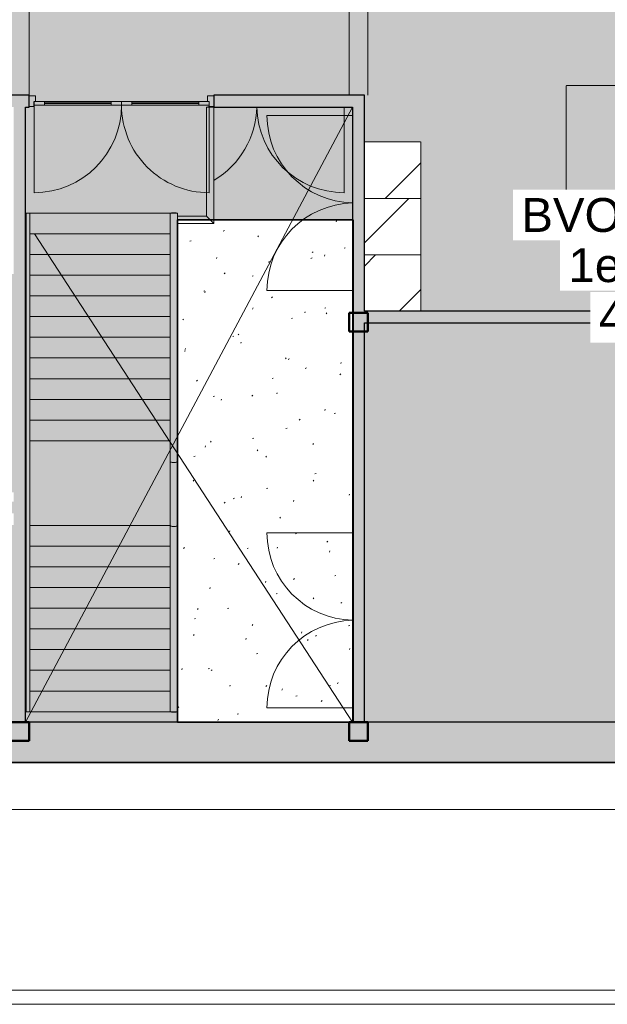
# Model space of a CAD drawing. Header units: millimetres. Extents: x 1000 to 192722, y -9201 to 41503.
# Tile 74 of 93: x 145622 to 151866, y 8500 to 18966. Entities that reach past the tile are written whole.
import ezdxf

# ---------------------------------------------------------------- set-up
doc = ezdxf.new("R2010")
doc.units = ezdxf.units.MM
doc.linetypes.add('THO_hhidden', pattern=[2.5, 1.5, -1])
for name, color, linetype, lineweight, true_color in [('A-AREA-BNDY', 1, 'Continuous', 50, 0xff0000), ('A-DETL', 7, 'Continuous', 13, 0x00a600), ('A-DETL-MBND', 9, 'Continuous', 13, 0x808080)]:
    doc.layers.add(name, color=color, linetype=linetype, lineweight=lineweight, true_color=true_color)
for name, color, linetype, lineweight in [('A-AREA-IDEN', 7, 'Continuous', 13), ('A-AREA-PATT', 7, 'Continuous', 13), ('A-DETL-GENF', 7, 'Continuous', 13), ('A-DOOR', 7, 'Continuous', 13), ('A-FLOR-HRAL', 7, 'Continuous', 13), ('A-GENM', 7, 'Continuous', 13), ('A-WALL-PATT', 7, 'Continuous', 18), ('I-WALL', 7, 'Continuous', 18), ('S-COLS-SYMB', 7, 'Continuous', 50), ('S-STRS', 7, 'Continuous', 13)]:
    doc.layers.add(name, color=color, linetype=linetype, lineweight=lineweight)
doc.styles.add('Arial', font='arial.ttf', dxfattribs={"height": 360})

# ---------------------------------------------------------------- blocks, each defined once
blk = doc.blocks.new('NLRS_33_GM_WPB_vloeropening schacht rechthoek met hap_gen_tho - 3475x6537_5-2434468-01 1e verdieping BVO')
at = {"layer": 'A-DETL-MBND'}
for p, q in [((0, 0), (3475, 6537)), ((0, 0), (3475, 6537)), ((3475, 0), (96, 5190)), ((96, 5190), (3475, 0))]:
    blk.add_line(p, q, dxfattribs=at)
blk = doc.blocks.new('NLRS_32_DO_UN_deur_gen_tho - deur met glasvlak_ linksdraaiend-1905430-01 1e verdieping BVO')
at = {"layer": 'A-DETL-MBND'}
blk.add_arc((465, 0), 930, 120.931, 178.7909, dxfattribs=at)
blk = doc.blocks.new('NLRS_32_DO_UN_deur_gen_tho - deur met glasvlak_ rechtsdraaiend-1905435-01 1e verdieping BVO')
at = {"layer": 'A-DETL-MBND'}
blk.add_line((-465, 20), (-465, 930), dxfattribs=at)
blk.add_arc((-465, 0), 930, 1.2091, 90, dxfattribs=at)
blk = doc.blocks.new('NLRS_32_DO_UN_deur_gen_tho - dichte deur_ linksdraaiend-1904965-01 1e verdieping BVO')
at = {"layer": 'A-DETL-MBND'}
blk.add_line((465, 19.5), (465, 930), dxfattribs=at)
blk.add_arc((465, 0), 930, 90, 178.79088, dxfattribs=at)
blk = doc.blocks.new('NLRS_32_DO_UN_deur_gen_tho - dichte deur_ rechtsdraaiend-1905095-01 1e verdieping BVO')
at = {"layer": 'A-DETL-MBND'}
blk.add_line((-465, 19.5), (-465, 930), dxfattribs=at)
blk.add_arc((-465, 0), 930, 1.20912, 90, dxfattribs=at)
blk = doc.blocks.new('NLRS_32_DO_WPB_binnen deurkozijn hout_gen_tho - dubbele deur met glas-1905428-01 1e verdieping BVO')
at = {"layer": 'A-DOOR'}
for p, q in [((-932, 0), (-982, 0)), ((-932, -54), (-932, 0)), ((932, -54), (932, 0)), ((932, 0), (982, 0)), ((-915, -114), (-915, -54)), ((915, -114), (915, -54)), ((-982, -114), (-915, -114)), ((982, -114), (915, -114))]:
    blk.add_line(p, q, dxfattribs=at)
blk = doc.blocks.new('NLRS_32_DO_UN_deur_gen_tho - deur met glasvlak_ linksdraaiend-V201-01 1e verdieping BVO')
at = {"layer": 'A-DETL-GENF'}
for p, q in [((465, 0), (465, 930)), ((-465, 0), (465, 0)), ((-465, -40), (-465, 0)), ((-465, -40), (465, -40)), ((465, -40), (465, 0))]:
    blk.add_line(p, q, dxfattribs=at)
blk.add_arc((465, 0), 930, 90, 180, dxfattribs=at)
at = {"layer": 'A-GENM', "lineweight": 18}
for p, q in [((-355, 0), (-465, 0)), ((-465, 0), (-465, -40)), ((-355, -40), (-355, 0)), ((465, 0), (355, 0)), ((355, 0), (355, -40)), ((465, -40), (465, 0)), ((-465, -40), (-355, -40)), ((355, -40), (465, -40))]:
    blk.add_line(p, q, dxfattribs=at)
at = {"layer": 'A-GENM'}
for p, q in [((355, 0), (-355, 0)), ((-198, 0), (-355, 0)), ((-355, 0), (224, 0)), ((355, -40), (-355, -40)), ((-198, -40), (-355, -40)), ((-355, -40), (224, -40))]:
    blk.add_line(p, q, dxfattribs=at)
blk = doc.blocks.new('NLRS_32_DO_UN_deur_gen_tho - deur met glasvlak_ rechtsdraaiend-V202-01 1e verdieping BVO')
at = {"layer": 'A-DETL-GENF'}
for p, q in [((-465, 0), (-465, 930)), ((-465, 0), (465, 0)), ((-465, -40), (-465, 0)), ((-465, -40), (465, -40)), ((465, -40), (465, 0))]:
    blk.add_line(p, q, dxfattribs=at)
blk.add_arc((-465, 0), 930, 360, 90, dxfattribs=at)
at = {"layer": 'A-GENM', "lineweight": 18}
for p, q in [((-355, 0), (-465, 0)), ((-465, 0), (-465, -40)), ((-355, -40), (-355, 0)), ((465, 0), (355, 0)), ((355, 0), (355, -40)), ((465, -40), (465, 0)), ((-465, -40), (-355, -40)), ((355, -40), (465, -40))]:
    blk.add_line(p, q, dxfattribs=at)
at = {"layer": 'A-GENM'}
for p, q in [((-355, 0), (355, 0)), ((355, 0), (-224, 0)), ((198, 0), (355, 0)), ((355, -40), (-355, -40)), ((355, -40), (-224, -40)), ((355, -40), (-224, -40)), ((198, -40), (355, -40)), ((198, -40), (355, -40))]:
    blk.add_line(p, q, dxfattribs=at)
blk = doc.blocks.new('NLRS_32_DO_UN_glasvlakvulling_gen_tho - enkelglas-1905434-01 1e verdieping BVO')
at = {"layer": 'A-GENM', "true_color": 0xd7e6e6}
blk.add_hatch(color=254, dxfattribs=at).paths.add_polyline_path([(-16, -31), (-355, -31), (-355, -41), (355, -41), (355, -31), (67, -31)])
at = {"layer": 'A-GENM', "lineweight": 18}
for p, q in [((355, -31), (-355, -31)), ((-355, -31), (-355, -41)), ((-355, -41), (355, -41)), ((355, -41), (355, -31))]:
    blk.add_line(p, q, dxfattribs=at)
blk = doc.blocks.new('NLRS_28_SCO_UN_koker_gen_bcb - K200_200_12_5-2311149-01 1e verdieping BVO')
at = {"layer": 'S-COLS-SYMB'}
for p, q in [((-100, 100), (100, 100)), ((-100, -100), (-100, 100)), ((100, -100), (100, 100)), ((-100, -100), (100, -100))]:
    blk.add_line(p, q, dxfattribs=at)
blk = doc.blocks.new('Railing - 50x12mm-2379751-01 1e verdieping BVO')
at = {"layer": 'A-FLOR-HRAL'}
for p, q in [((-25, 2), (-25, 6)), ((-25, 6), (25, 6)), ((25, 6), (25, 2))]:
    blk.add_line(p, q, dxfattribs=at)
blk = doc.blocks.new('Railing - 50x12mm-2430714-01 1e verdieping BVO')
at = {"layer": 'A-FLOR-HRAL'}
for p, q in [((-25, -6), (-25, -2)), ((-25, -6), (25, -6)), ((25, -2), (25, -6))]:
    blk.add_line(p, q, dxfattribs=at)
blk = doc.blocks.new('Railing - Railing-2349052-01 1e verdieping BVO')
at = {"rotation": 180}
for name, p in [('Railing - 50x12mm-2430714-01 1e verdieping BVO', (35337, 16908)), ('Railing - 50x12mm-2379751-01 1e verdieping BVO', (35337, 11612))]:
    blk.add_blockref(name, p, dxfattribs=at)
blk = doc.blocks.new('Top Rail Type - Top Rail_Internal_-2349066-01 1e verdieping BVO')
at = {"layer": 'A-FLOR-HRAL'}
for p, q in [((35297, 16910), (35297, 14490)), ((35377, 14490), (35377, 16910)), ((35297, 14490), (35297, 14270)), ((35377, 14270), (35377, 14490)), ((35297, 14270), (35297, 13810)), ((35377, 13810), (35377, 14270)), ((35297, 13810), (35297, 13590)), ((35377, 13590), (35377, 13810)), ((35297, 13590), (35297, 11610)), ((35377, 11610), (35377, 13590))]:
    blk.add_line(p, q, dxfattribs=at)
for points, knots in [([(35297, 16910), (35297, 16910), (35298, 16910), (35301, 16910), (35306, 16910), (35313, 16910), (35322, 16910), (35331, 16910), (35335, 16910), (35337, 16910)], [0, 0, 0, 0, 0.142857, 0.285714, 0.428571, 0.571429, 0.785714, 0.892857, 1, 1, 1, 1]), ([(35337, 16910), (35340, 16910), (35346, 16910), (35355, 16910), (35362, 16910), (35370, 16910), (35375, 16910), (35377, 16910), (35377, 16910), (35377, 16910)], [0, 0, 0, 0, 0.142857, 0.285714, 0.428571, 0.571429, 0.785714, 0.892857, 1, 1, 1, 1]), ([(35337, 14259), (35331, 14259), (35319, 14260), (35308, 14262), (35303, 14264), (35301, 14265), (35298, 14267), (35297, 14269), (35297, 14270)], [0, 0, 0, 0, 0.285714, 0.571429, 0.678571, 0.732143, 0.785714, 1, 1, 1, 1]), ([(35377, 14270), (35377, 14269), (35377, 14267), (35374, 14265), (35369, 14263), (35361, 14261), (35351, 14259), (35342, 14259), (35337, 14259)], [0, 0, 0, 0, 0.142857, 0.285714, 0.428571, 0.571429, 0.785714, 1, 1, 1, 1]), ([(35337, 13579), (35331, 13579), (35319, 13580), (35308, 13582), (35303, 13584), (35301, 13585), (35298, 13587), (35297, 13589), (35297, 13590)], [0, 0, 0, 0, 0.285714, 0.571429, 0.678571, 0.732143, 0.785714, 1, 1, 1, 1]), ([(35377, 13590), (35377, 13589), (35377, 13587), (35374, 13585), (35369, 13583), (35361, 13581), (35351, 13579), (35342, 13579), (35337, 13579)], [0, 0, 0, 0, 0.142857, 0.285714, 0.428571, 0.571429, 0.785714, 1, 1, 1, 1]), ([(35337, 11610), (35334, 11610), (35328, 11610), (35320, 11610), (35312, 11610), (35305, 11610), (35300, 11610), (35298, 11610), (35297, 11610), (35297, 11610)], [0, 0, 0, 0, 0.142857, 0.285714, 0.428571, 0.571429, 0.785714, 0.892857, 1, 1, 1, 1]), ([(35377, 11610), (35377, 11610), (35377, 11610), (35374, 11610), (35369, 11610), (35361, 11610), (35353, 11610), (35344, 11610), (35340, 11610), (35337, 11610)], [0, 0, 0, 0, 0.142857, 0.285714, 0.428571, 0.571429, 0.785714, 0.892857, 1, 1, 1, 1])]:
    blk.add_open_spline(points, degree=3, knots=knots, dxfattribs=at)
blk = doc.blocks.new('Top Rail Type - Top Rail_Internal_-V226-01 1e verdieping BVO')
at = {"layer": 'A-FLOR-HRAL'}
for p, q in [((35297, 14270), (35297, 16910)), ((35377, 14270), (35377, 16910)), ((35297, 13590), (35297, 14270)), ((35377, 13590), (35377, 14270)), ((35297, 11610), (35297, 13590)), ((35377, 11610), (35377, 13590))]:
    blk.add_line(p, q, dxfattribs=at)
blk = doc.blocks.new('Top Rail Type - Top Rail_Internal_-2349082-01 1e verdieping BVO')
at = {"layer": 'A-FLOR-HRAL'}
for p, q in [((33768, 16910), (33768, 14510)), ((33808, 14510), (33808, 16910)), ((33768, 14490), (33768, 13810)), ((33808, 13810), (33808, 14490)), ((33768, 13810), (33768, 13597)), ((33808, 13597), (33808, 13810)), ((33768, 13597), (33768, 11610)), ((33808, 11610), (33808, 13597))]:
    blk.add_line(p, q, dxfattribs=at)
blk = doc.blocks.new('Top Rail Type - Top Rail_Internal_-V227-01 1e verdieping BVO')
at = {"layer": 'A-FLOR-HRAL'}
for p, q in [((33768, 16910), (33808, 16910)), ((33768, 14490), (33768, 16910)), ((33808, 14490), (33808, 16910)), ((33768, 13590), (33768, 14490)), ((33808, 13590), (33808, 14490)), ((33768, 11610), (33768, 13590)), ((33808, 11610), (33808, 13590)), ((33768, 11610), (33808, 11610))]:
    blk.add_line(p, q, dxfattribs=at)
blk = doc.blocks.new('NLRS_01_GM_WPB_dummy placeholder_gen_tho - kast 600x600x2100-V249-01 1e verdieping BVO')
at = {"layer": 'A-GENM', "true_color": 0x808080}
h = blk.add_hatch(dxfattribs=at)
h.set_pattern_fill('FP_153', color=8, style=0, pattern_type=2)
h.set_pattern_definition([(225, (37662.14, 16166.87), (424.264, -424.264), [])])
h.paths.add_polyline_path([(-300, 300), (-300, -300), (300, -300), (300, 300)])
at = {"layer": 'A-GENM', "linetype": 'THO_hhidden'}
for p, q in [((300, 300), (-300, 300)), ((-300, 300), (-300, -300)), ((300, -300), (300, 300)), ((-300, -300), (300, -300))]:
    blk.add_line(p, q, dxfattribs=at)
blk = doc.blocks.new('NLRS_01_GM_WPB_dummy placeholder_gen_tho - kast 600x600x2100-V250-01 1e verdieping BVO')
at = {"layer": 'A-GENM', "true_color": 0x808080}
h = blk.add_hatch(dxfattribs=at)
h.set_pattern_fill('FP_154', color=8, style=0, pattern_type=2)
h.set_pattern_definition([(225, (37662.14, 16766.87), (424.264, -424.264), [])])
h.paths.add_polyline_path([(-300, 300), (-300, -300), (300, -300), (300, 300)])
at = {"layer": 'A-GENM', "linetype": 'THO_hhidden'}
for p, q in [((300, 300), (-300, 300)), ((-300, 300), (-300, -300)), ((300, -300), (300, 300)), ((-300, -300), (300, -300))]:
    blk.add_line(p, q, dxfattribs=at)
blk = doc.blocks.new('NLRS_01_GM_WPB_dummy placeholder_gen_tho - kast 600x600x2100-V251-01 1e verdieping BVO')
at = {"layer": 'A-GENM', "true_color": 0x808080}
h = blk.add_hatch(dxfattribs=at)
h.set_pattern_fill('FP_155', color=8, style=0, pattern_type=2)
h.set_pattern_definition([(225, (37662.14, 17366.87), (424.264, -424.264), [])])
h.paths.add_polyline_path([(-300, 300), (-300, -300), (300, -300), (300, 300)])
at = {"layer": 'A-GENM', "linetype": 'THO_hhidden'}
for p, q in [((300, 300), (-300, 300)), ((-300, 300), (-300, -300)), ((300, -300), (300, 300)), ((-300, -300), (300, -300))]:
    blk.add_line(p, q, dxfattribs=at)
blk = doc.blocks.new('NLRS_28_SCO_UN_koker_gen_bcb - K200_200_12_5-V261-01 1e verdieping BVO')
at = {"layer": 'A-DETL-MBND'}
for p, q in [((-68, 100), (-62, 100)), ((-68, -100), (-62, -100))]:
    blk.add_line(p, q, dxfattribs=at)
blk = doc.blocks.new('NLRS_28_SCO_UN_koker_gen_bcb - K200_200_12_5-V262-01 1e verdieping BVO')
at = {"layer": 'A-DETL-MBND'}
for p, q in [((62.5, 100), (100, 100)), ((100, 100), (100, -100)), ((62.5, -100), (100, -100))]:
    blk.add_line(p, q, dxfattribs=at)
blk = doc.blocks.new('NLRS_28_SCO_UN_koker_gen_bcb - K200_200_12_5-2421693-01 1e verdieping BVO')
at = {"layer": 'S-COLS-SYMB'}
for p, q in [((-100, 100), (100, 100)), ((-100, 100), (-100, -100)), ((100, 100), (100, -100)), ((-100, -100), (100, -100))]:
    blk.add_line(p, q, dxfattribs=at)
blk = doc.blocks.new('Railing - 50x12mm-V252-01 1e verdieping BVO')
at = {"layer": 'A-FLOR-HRAL'}
for p, q in [((-25, 2), (-25, 6)), ((-25, 6), (25, 6)), ((25, 6), (25, 2))]:
    blk.add_line(p, q, dxfattribs=at)
blk = doc.blocks.new('Railing - Railing-2431032-01 1e verdieping BVO')
blk.add_blockref('Railing - 50x12mm-V252-01 1e verdieping BVO', (35725, 18035))
blk = doc.blocks.new('Top Rail Type - Top Rail_Internal_-2431219-01 1e verdieping BVO')
at = {"layer": 'A-FLOR-HRAL'}
for p, q in [((35684, 18037), (35684, 16878)), ((35764, 16798), (35764, 18037)), ((35684, 16878), (35377, 16878)), ((35377, 16798), (35764, 16798))]:
    blk.add_line(p, q, dxfattribs=at)
at = {"layer": 'A-FLOR-HRAL', "flags": 128}
blk.add_lwpolyline([(35684, 18037), (35685, 18037), (35687, 18037), (35692, 18037), (35697, 18037), (35704, 18037), (35712, 18037), (35720, 18037), (35728, 18037), (35736, 18037), (35744, 18037), (35751, 18037), (35756, 18037), (35761, 18037), (35763, 18037), (35764, 18037)], dxfattribs=at)
at = {"layer": 'A-FLOR-HRAL'}
blk.add_open_spline([(35684, 16878), (35684, 16878), (35685, 16878), (35687, 16875), (35691, 16871), (35694, 16868), (35697, 16865), (35700, 16862), (35704, 16858), (35708, 16854), (35712, 16850), (35716, 16846), (35720, 16842), (35724, 16838), (35728, 16834), (35732, 16830), (35736, 16826), (35740, 16822), (35744, 16818), (35748, 16815), (35751, 16811), (35754, 16808), (35757, 16805), (35761, 16801), (35763, 16799), (35764, 16798), (35764, 16798)], degree=3, knots=[0, 0, 0, 0, 0.066667, 0.133333, 0.2, 0.233333, 0.266667, 0.3, 0.333333, 0.366667, 0.4, 0.433333, 0.466667, 0.5, 0.533333, 0.566667, 0.6, 0.633333, 0.666667, 0.7, 0.733333, 0.766667, 0.8, 0.866667, 0.933333, 1, 1, 1, 1], dxfattribs=at)
blk = doc.blocks.new('Top Rail Type - Top Rail_Internal_-V264-01 1e verdieping BVO')
at = {"layer": 'A-FLOR-HRAL'}
for p, q in [((35684, 18037), (35684, 16878)), ((35764, 18037), (35764, 16798)), ((35684, 16878), (35377, 16878)), ((35764, 16798), (35377, 16798))]:
    blk.add_line(p, q, dxfattribs=at)

msp = doc.modelspace()

# ---------------------------------------------------------------- hatches: boundary and pattern name
at = {"layer": 'A-AREA-PATT', "true_color": 0xfee2f8}
h = msp.add_hatch(color=7, dxfattribs=at)
h.paths.add_polyline_path([(149284, 11500), (155759, 11500), (155759, 15100), (156359, 15100), (156359, 15742), (153804, 15742), (153804, 15867), (155759, 15867), (155759, 17667), (156359, 17667), (156359, 18966), (156422, 18966), (156422, 20000), (156359, 20000), (156359, 20037), (153832, 20037), (153832, 22073), (153957, 22073), (153957, 21437), (153967, 21437), (153967, 21422), (153957, 21422), (153957, 20422), (154749, 20422), (154749, 21422), (154737, 21422), (154737, 21437), (154767, 21437), (154767, 21422), (154764, 21422), (154764, 20422), (155549, 20422), (155549, 21422), (155537, 21422), (155537, 21437), (155577, 21437), (155577, 21422), (155564, 21422), (155564, 20422), (156359, 20422), (156359, 21422), (156347, 21422), (156347, 21437), (156359, 21437), (156359, 23110), (156137, 23110), (156137, 24037), (155164, 24037), (155164, 23125), (155367, 23125), (155367, 23110), (155039, 23110), (155039, 23707), (153957, 23707), (153957, 23107), (153832, 23107), (153832, 25090), (153957, 25090), (153957, 24492), (155039, 24492), (155039, 25090), (155367, 25090), (155367, 25075), (155164, 25075), (155164, 24162), (156137, 24162), (156137, 25090), (156359, 25090), (156359, 26763), (156347, 26763), (156347, 26778), (156359, 26778), (156359, 27778), (155564, 27778), (155564, 26778), (155577, 26778), (155577, 26763), (155537, 26763), (155537, 26778), (155549, 26778), (155549, 27778), (154764, 27778), (154764, 26778), (154767, 26778), (154767, 26763), (154737, 26763), (154737, 26778), (154749, 26778), (154749, 27778), (153957, 27778), (153957, 26778), (153967, 26778), (153967, 26763), (153957, 26763), (153957, 26124), (153832, 26124), (153832, 28200), (155057, 28200), (155057, 28059), (155747, 28060), (155747, 28200), (156354, 28200), (156355, 28162), (163559, 28162), (163559, 28200), (163622, 28200), (163622, 29234), (163559, 29234), (163559, 30037), (153464, 30037), (153464, 30162), (153832, 30162), (153832, 30183), (153957, 30183), (153957, 30162), (156359, 30162), (156359, 33975), (153957, 33975), (153957, 31217), (153832, 31217), (153832, 33975), (153339, 33975), (153339, 34100), (153959, 34100), (153959, 36700), (149284, 36700), (149284, 34100), (152305, 34100), (152305, 33975), (151812, 33975), (151812, 31217), (151687, 31217), (151687, 33975), (149284, 33975), (149284, 30162), (151687, 30162), (151687, 30183), (151812, 30183), (151812, 30162), (152064, 30162), (152064, 30037), (142084, 30037), (142084, 29234), (142022, 29234), (142022, 28200), (142084, 28200), (142084, 28162), (151812, 28162), (151812, 26124), (151687, 26124), (151687, 26725), (151677, 26725), (151677, 26740), (151687, 26740), (151687, 27740), (150894, 27740), (150894, 26740), (150907, 26740), (150907, 26725), (150877, 26725), (150877, 26740), (150879, 26740), (150879, 27740), (150094, 27740), (150094, 26740), (150107, 26740), (150107, 26725), (150067, 26725), (150067, 26740), (150079, 26740), (150079, 27740), (149284, 27740), (149284, 26740), (149297, 26740), (149297, 26725), (149284, 26725), (149284, 25053), (149507, 25053), (149507, 24162), (150479, 24162), (150479, 25038), (150277, 25038), (150277, 25053), (150604, 25053), (150604, 24492), (151687, 24492), (151687, 25090), (151812, 25090), (151812, 23107), (151687, 23107), (151687, 23707), (150604, 23707), (150604, 23107), (150277, 23110), (150277, 23125), (150479, 23125), (150479, 24037), (149507, 24037), (149507, 23110), (149284, 23110), (149284, 21437), (149297, 21437), (149297, 21422), (149284, 21422), (149284, 20422), (150079, 20422), (150079, 21422), (150067, 21422), (150067, 21437), (150107, 21437), (150107, 21422), (150094, 21422), (150094, 20422), (150879, 20422), (150879, 21422), (150877, 21422), (150877, 21437), (150907, 21437), (150907, 21422), (150894, 21422), (150894, 20422), (151687, 20422), (151687, 21422), (151677, 21422), (151677, 21437), (151687, 21437), (151687, 22073), (151812, 22073), (151812, 20037), (142084, 20037), (142084, 20000), (142022, 20000), (142022, 18966), (142084, 18966), (142084, 18162), (142122, 18162), (142122, 18037), (142084, 18037), (142084, 18000), (141959, 18000), (141959, 18037), (141922, 18037), (141922, 18000), (141057, 18000), (141057, 18037), (140584, 18037), (140584, 16537), (141349, 16537), (141349, 16662), (141474, 16662), (141474, 16537), (141959, 16537), (141959, 16966), (142084, 16966), (142084, 15454), (141959, 15454), (141959, 16412), (140584, 16412), (140584, 14125), (141959, 14125), (141959, 14420), (142084, 14420), (142084, 14125), (142597, 14125), (142597, 14000), (140584, 14000), (140584, 11500), (145559, 11500), (145559, 13595), (143634, 13595), (143634, 14000), (143631, 14000), (143631, 14125), (143634, 14125), (143634, 15108), (143759, 15108), (143759, 13942), (145559, 13942), (145559, 16262), (143759, 16262), (143759, 16142), (143634, 16142), (143634, 16612), (143759, 16612), (143759, 17812), (143634, 17812), (143634, 18037), (143522, 18037), (143522, 18162), (145722, 18162), (145722, 18037), (145684, 18037), (145684, 11500), (147299, 11500), (147299, 16837), (149159, 16837), (149159, 18037), (147686, 18037), (147686, 18162), (149284, 18162), (149284, 17667), (149884, 17667), (149884, 15867), (151840, 15867), (151840, 15742), (149284, 15742), (149284, 11609)])
h.paths.add_polyline_path([(165059, 11500), (165059, 14912), (161351, 14912), (161351, 15037), (161584, 15037), (161584, 16983), (161709, 16983), (161709, 15037), (165059, 15037), (165059, 18037), (161709, 18037), (161709, 18017), (161584, 18017), (161584, 18037), (161522, 18037), (161522, 18100), (160122, 18100), (160122, 18037), (160084, 18037), (160084, 15037), (160317, 15037), (160317, 14912), (160084, 14912), (160084, 11500), (164589, 11500)])
h.paths.add_polyline_path([(156484, 11500), (159959, 11500), (159959, 12937), (159837, 12940), (159837, 13062), (159959, 13062), (159959, 18037), (159924, 18037), (159924, 17962), (158397, 17962), (158397, 18037), (158334, 18037), (158334, 18100), (157300, 18100), (157300, 18037), (156484, 18037), (156484, 11767)])
h.paths.add_polyline_path([(144176, 13720), (144597, 13720), (144597, 13842), (143759, 13842), (143759, 13720), (143839, 13720)])
h.paths.add_polyline_path([(145524, 13720), (145559, 13720), (145559, 13842), (144722, 13842), (144722, 13720), (145506, 13720)])
h.paths.add_polyline_path([(155985, 14005), (156195, 14007), (156218, 14017), (156229, 14027), (156234, 14031), (156242, 14045), (156247, 14059), (156249, 14075), (156249, 14315), (156247, 14333), (156240, 14350), (156228, 14365), (156210, 14377), (156197, 14383), (156179, 14385), (155926, 14383), (155921, 14383), (155904, 14376), (155889, 14364), (155879, 14350), (155872, 14333), (155869, 14315), (155871, 14059), (155882, 14036), (155891, 14025), (155896, 14020), (155917, 14009), (155928, 14006), (155939, 14005)])
h.paths.add_polyline_path([(142759, 14036), (142759, 14046), (143469, 14046), (143469, 14036)])
h.paths.add_polyline_path([(160479, 14949), (160479, 14959), (161189, 14959), (161189, 14949), (160808, 14949)])
h.paths.add_polyline_path([(153642, 15778), (152932, 15778), (152932, 15788), (153642, 15788)])
h.paths.add_polyline_path([(152712, 15778), (152002, 15778), (152002, 15788), (152712, 15788)])
h.paths.add_polyline_path([(157149, 15955), (157137, 15955), (157137, 16080), (157262, 16080), (157262, 15955)])
h.paths.add_polyline_path([(152702, 17067), (151427, 17067), (151427, 18267), (154217, 18267), (154217, 17067), (152825, 17067)])
h.paths.add_polyline_path([(152702, 17117), (152957, 17119), (152972, 17124), (152992, 17138), (152999, 17148), (153005, 17156), (153010, 17171), (153012, 17187), (153012, 17427), (153009, 17445), (153002, 17462), (152985, 17481), (152977, 17487), (152955, 17495), (152942, 17497), (152702, 17497), (152684, 17494), (152667, 17487), (152652, 17476), (152639, 17458), (152634, 17441), (152632, 17427), (152633, 17171), (152639, 17156), (152653, 17137), (152658, 17132), (152671, 17124), (152686, 17119)])
h.paths.add_polyline_path([(161673, 17145), (161663, 17145), (161663, 17855), (161673, 17855)])
h.paths.add_polyline_path([(159478, 18021), (159562, 18023), (159562, 18100), (158872, 18100), (158872, 18021), (159311, 18021)])
h.paths.add_polyline_path([(141838, 18059), (141844, 18060), (141844, 18100), (141154, 18100), (141154, 18059), (141681, 18059)])
h.paths.add_polyline_path([(147489, 18074), (146814, 18074), (146814, 18084), (147524, 18084), (147524, 18074), (147502, 18074)])
h.paths.add_polyline_path([(146338, 18074), (145884, 18074), (145884, 18084), (146594, 18084), (146594, 18074), (146421, 18074)])
h.paths.add_polyline_path([(156151, 20162), (156359, 20162), (156359, 20200), (156234, 20200), (156234, 20322), (153957, 20322), (153957, 20162), (155818, 20162)])
h.paths.add_polyline_path([(151687, 20162), (151687, 20322), (149409, 20322), (149409, 20200), (149284, 20200), (149284, 20162), (151494, 20162)])
h.paths.add_polyline_path([(149159, 20162), (149159, 28037), (149122, 28037), (149122, 20162)])
h.paths.add_polyline_path([(156237, 23210), (156359, 23210), (156359, 24037), (156237, 24037), (156237, 23367)])
h.paths.add_polyline_path([(149284, 23210), (149407, 23210), (149407, 24037), (149284, 24037), (149284, 23367)])
h.paths.add_polyline_path([(156359, 24162), (156359, 24325), (156237, 24325), (156237, 24162), (156299, 24162)])
h.paths.add_polyline_path([(149407, 24162), (149407, 24325), (149284, 24325), (149284, 24162), (149344, 24162)])
h.paths.add_polyline_path([(149344, 24450), (149407, 24450), (149407, 24953), (149284, 24953), (149284, 24450)])
h.paths.add_polyline_path([(156237, 24450), (156359, 24450), (156359, 24990), (156237, 24990), (156237, 24660)])
h.paths.add_polyline_path([(151100, 27840), (151687, 27840), (151687, 28037), (149284, 28037), (149284, 27963), (149409, 27963), (149409, 27840), (151096, 27840)])
h.paths.add_polyline_path([(155549, 27878), (156234, 27878), (156234, 28000), (153957, 28000), (153957, 27878), (155486, 27878)])
h.paths.add_polyline_path([(156354, 28000), (156359, 28001), (156359, 28037), (156354, 28037), (156354, 28001)])
h.paths.add_polyline_path([(156484, 28000), (163622, 28000), (163622, 28037), (156484, 28037)])
h.paths.add_polyline_path([(155617, 28221), (155591, 28225), (155567, 28235), (155546, 28251), (155617, 28321), (155687, 28251), (155667, 28235), (155643, 28225)])
h.paths.add_polyline_path([(155165, 28271), (155078, 28321), (155165, 28371)])
h.paths.add_polyline_path([(155617, 28321), (155546, 28392), (155567, 28408), (155591, 28418), (155617, 28421), (155643, 28418), (155667, 28408), (155687, 28392), (155643, 28347)])
h.paths.add_polyline_path([(164467, 30162), (165059, 30162), (165059, 36700), (156484, 36700), (156484, 36200), (156359, 36200), (156359, 36700), (154084, 36700), (154084, 34100), (156359, 34100), (156359, 35166), (156484, 35166), (156484, 30162), (164135, 30162)])
h.paths.add_polyline_path([(151723, 30345), (151723, 31055), (151733, 31055), (151733, 30345)])
h.paths.add_polyline_path([(153920, 30345), (153910, 30345), (153910, 31055), (153920, 31055), (153920, 30521)])
h.paths.add_polyline_path([(164334, 31325), (164334, 31450), (164459, 31450), (164459, 31325)])
h.paths.add_polyline_path([(157482, 33037), (157446, 33037), (157446, 33162), (157571, 33162), (157571, 33037)])
h.paths.add_polyline_path([(153177, 34053), (152467, 34053), (152467, 34063), (153177, 34063)])
at = {"layer": 'A-DETL-MBND'}
h = msp.add_hatch(dxfattribs=at)
h.set_pattern_fill('FP_146', color=256, style=0, pattern_type=2)
h.set_pattern_definition([(17, (111922, 0), (206.3, 638.621), [13.411, -639.389, 13.411, -356.189, -537.6]), (17, (111922, 0), (206.3, 638.621), [-1022.4, 13.411, -524.189]), (48, (111922, 0), (-147.3246, 649.375), [13.411, -632.989, 13.411, -645.789, -531.2]), (48, (111922, 0), (-147.3246, 649.375), [-1305.6, 13.411, -517.789]), (71, (111922, 0), (-383.2926, 538.1046), [13.411, -626.589, 13.411, -370.589, -526.4]), (71, (111922, 0), (-383.2926, 538.1046), [-1024, 13.411, -512.989])])
h.paths.add_polyline_path([(147426, 11500), (149159, 11500), (149159, 16837), (147686, 16837), (147685, 16798), (147299, 16798), (147299, 11500), (147336, 11500)])
at = {"layer": 'A-GENM', "true_color": 0xdcf8f8}
h = msp.add_hatch(color=7, dxfattribs=at)
h.paths.add_polyline_path([(154217, 17067), (154217, 18267), (151427, 18267), (151427, 17067), (154155, 17067)])
h.paths.add_polyline_path([(152702, 17117), (152680, 17121), (152670, 17124), (152657, 17134), (152647, 17143), (152639, 17156), (152633, 17171), (152632, 17187), (152633, 17438), (152636, 17449), (152644, 17466), (152658, 17481), (152670, 17489), (152691, 17495), (152702, 17497), (152955, 17495), (152967, 17492), (152977, 17487), (152996, 17470), (153002, 17462), (153010, 17440), (153012, 17427), (153010, 17171), (152999, 17148), (152991, 17138), (152985, 17132), (152963, 17121), (152953, 17118), (152942, 17117), (152825, 17117)])
at = {"layer": 'A-WALL-PATT', "true_color": 0xc0c0c0}
h = msp.add_hatch(color=9, dxfattribs=at)
h.paths.add_polyline_path([(145559, 18037), (145684, 18037), (145684, 18162), (143522, 18162), (143522, 18037), (145506, 18037)])
h.paths.add_polyline_path([(142084, 18037), (142122, 18037), (142122, 18162), (141922, 18162), (141922, 18037), (141959, 18037)])
at = {"layer": 'A-WALL-PATT', "true_color": 0xd9eeee}
h = msp.add_hatch(color=254, dxfattribs=at)
h.paths.add_polyline_path([(149159, 18037), (149284, 18037), (149284, 18162), (147686, 18162), (147686, 18037), (148833, 18037)])
h.paths.add_polyline_path([(145722, 18037), (145722, 18162), (145684, 18162), (145684, 18037)])
at = {"layer": 'A-WALL-PATT', "true_color": 0xc0c0c0}
for points in [[(145684, 11500), (145684, 18037), (145559, 18037), (145559, 11500), (145672, 11500)], [(149284, 11500), (149284, 18037), (149159, 18037), (149159, 11500)]]:
    msp.add_hatch(color=9, dxfattribs=at).paths.add_polyline_path(points)
at = {"layer": 'A-WALL-PATT', "true_color": 0xd9eeee}
h = msp.add_hatch(color=254, dxfattribs=at)
h.paths.add_polyline_path([(155486, 15742), (156359, 15742), (156359, 15867), (153804, 15867), (153804, 15742)])
h.paths.add_polyline_path([(151840, 15742), (151840, 15867), (149284, 15867), (149284, 15742), (150163, 15742)])
at = {"layer": 'A-WALL-PATT', "true_color": 0x808080}
msp.add_hatch(color=8, dxfattribs=at).paths.add_polyline_path([(169622, 11070), (169622, 11500), (136022, 11500), (136022, 11070), (168792, 11070)])

# ---------------------------------------------------------------- linework, layer by layer
at = {"layer": 'A-AREA-BNDY', "lineweight": 35}
for p, q in [((147299, 16837), (149165, 16837)), ((147299, 11500), (147299, 16837)), ((149165, 16837), (149165, 11500)), ((149165, 11500), (147299, 11500)), ((135940, 11070), (169714, 11070))]:
    msp.add_line(p, q, dxfattribs=at)
at = {"layer": 'A-DETL', "color": 7, "linetype": 'THO_hhidden', "lineweight": 18}
for p, q in [((145722, 20037), (145722, 18162)), ((149122, 20037), (149122, 18162)), ((149322, 20037), (149322, 18162))]:
    msp.add_line(p, q, dxfattribs=at)
at = {"layer": 'A-DETL', "color": 7, "linetype": 'THO_hhidden'}
msp.add_line((136022, 10570), (169622, 10570), dxfattribs=at)
at = {"layer": 'A-GENM', "linetype": 'THO_hhidden'}
for p, q in [((154217, 18267), (151427, 18267)), ((151427, 18267), (151427, 17067)), ((151427, 17067), (154217, 17067))]:
    msp.add_line(p, q, dxfattribs=at)
at = {"layer": 'I-WALL', "lineweight": 25}
for p, q in [((145722, 18162), (143522, 18162)), ((145722, 18037), (145722, 18162)), ((149284, 18162), (147686, 18162)), ((147686, 18162), (147686, 18037)), ((149284, 15867), (149284, 18162)), ((145684, 11500), (145684, 18037)), ((145684, 18037), (145722, 18037)), ((147686, 18037), (149159, 18037)), ((149159, 18037), (149159, 11500)), ((151840, 15867), (149284, 15867)), ((151840, 15742), (151840, 15867)), ((149284, 11500), (149284, 15742)), ((149284, 15742), (151840, 15742)), ((149159, 11500), (145684, 11500)), ((156359, 11500), (149284, 11500)), ((136022, 11070), (169622, 11070))]:
    msp.add_line(p, q, dxfattribs=at)
at = {"layer": 'I-WALL'}
for p, q in [((128522, 8650), (177122, 8650)), ((177122, 8500), (128522, 8500))]:
    msp.add_line(p, q, dxfattribs=at)
at = {"layer": 'S-STRS'}
for p, q in [((145684, 16910), (145690, 16910)), ((145730, 16910), (147219, 16910)), ((145684, 16690), (145690, 16690)), ((145730, 16690), (147219, 16690)), ((145684, 16470), (145690, 16470)), ((145730, 16470), (147219, 16470)), ((145684, 16250), (145690, 16250)), ((145730, 16250), (147219, 16250)), ((145684, 16030), (145690, 16030)), ((145730, 16030), (147219, 16030)), ((145684, 15810), (145690, 15810)), ((145730, 15810), (147219, 15810)), ((145684, 15590), (145690, 15590)), ((145730, 15590), (147219, 15590)), ((145684, 15370), (145690, 15370)), ((145730, 15370), (147219, 15370)), ((145684, 15150), (145690, 15150)), ((145730, 15150), (147219, 15150)), ((145684, 14930), (145690, 14930)), ((145730, 14930), (147219, 14930)), ((145684, 14710), (145690, 14710)), ((145730, 14710), (147219, 14710)), ((145684, 14490), (145690, 14490)), ((145730, 14490), (147219, 14490)), ((145684, 13590), (145690, 13590)), ((145730, 13590), (147219, 13590)), ((145684, 13370), (145690, 13370)), ((145730, 13370), (147219, 13370)), ((145684, 13150), (145690, 13150)), ((145730, 13150), (147219, 13150)), ((145684, 12930), (145690, 12930)), ((145730, 12930), (147219, 12930)), ((145684, 12710), (145690, 12710)), ((145730, 12710), (147219, 12710)), ((145684, 12490), (145690, 12490)), ((145730, 12490), (147219, 12490)), ((145684, 12270), (145690, 12270)), ((145730, 12270), (147219, 12270)), ((145684, 12050), (145690, 12050)), ((145730, 12050), (147219, 12050)), ((145684, 11830), (145690, 11830)), ((145730, 11830), (147219, 11830)), ((145684, 11610), (145690, 11610)), ((145730, 11610), (147219, 11610))]:
    msp.add_line(p, q, dxfattribs=at)
at = {"layer": 'S-STRS', "linetype": 'THO_hhidden'}
for p, q in [((145684, 16690), (145690, 16690)), ((145730, 16690), (147219, 16690)), ((145684, 16470), (145690, 16470)), ((145730, 16470), (147219, 16470)), ((145684, 16250), (145690, 16250)), ((145730, 16250), (147219, 16250)), ((145684, 16030), (145690, 16030)), ((145730, 16030), (147219, 16030)), ((145684, 15810), (145690, 15810)), ((145730, 15810), (147219, 15810)), ((145684, 15590), (145690, 15590)), ((145730, 15590), (147219, 15590)), ((145684, 15370), (145690, 15370)), ((145730, 15370), (147219, 15370)), ((145684, 15150), (145690, 15150)), ((145730, 15150), (147219, 15150)), ((145684, 14930), (145690, 14930)), ((145730, 14930), (147219, 14930)), ((145684, 14710), (145690, 14710)), ((145730, 14710), (147219, 14710)), ((145684, 14490), (145690, 14490)), ((145730, 14490), (147219, 14490)), ((145684, 13590), (145690, 13590)), ((145730, 13590), (147219, 13590)), ((145684, 13370), (145690, 13370)), ((145730, 13370), (147219, 13370)), ((145684, 13150), (145690, 13150)), ((145730, 13150), (147219, 13150)), ((145684, 12930), (145690, 12930)), ((145730, 12930), (147219, 12930)), ((145684, 12710), (145690, 12710)), ((145730, 12710), (147219, 12710)), ((145684, 12490), (145690, 12490)), ((145730, 12490), (147219, 12490)), ((145684, 12270), (145690, 12270)), ((145730, 12270), (147219, 12270)), ((145684, 12050), (145690, 12050)), ((145730, 12050), (147219, 12050)), ((145684, 11830), (145690, 11830)), ((145730, 11830), (147219, 11830)), ((145684, 11610), (145690, 11610)), ((145730, 11610), (147219, 11610))]:
    msp.add_line(p, q, dxfattribs=at)

# ---------------------------------------------------------------- block references
at = {"layer": 'A-DETL-GENF', "rotation": 180}
for name, p in [('NLRS_32_DO_UN_deur_gen_tho - deur met glasvlak_ linksdraaiend-V201-01 1e verdieping BVO', (146239, 18057)), ('NLRS_32_DO_UN_deur_gen_tho - deur met glasvlak_ rechtsdraaiend-V202-01 1e verdieping BVO', (147169, 18057))]:
    msp.add_blockref(name, p, dxfattribs=at)
at = {"layer": 'A-DETL-MBND'}
msp.add_blockref('NLRS_33_GM_WPB_vloeropening schacht rechthoek met hap_gen_tho - 3475x6537_5-2434468-01 1e verdieping BVO', (145684, 11500), dxfattribs=at)
for name, p, rotation in [('NLRS_32_DO_UN_deur_gen_tho - deur met glasvlak_ linksdraaiend-1905430-01 1e verdieping BVO', (147675, 18057), 180), ('NLRS_32_DO_UN_deur_gen_tho - deur met glasvlak_ rechtsdraaiend-1905435-01 1e verdieping BVO', (148605, 18057), 180), ('NLRS_32_DO_UN_deur_gen_tho - dichte deur_ linksdraaiend-1904965-01 1e verdieping BVO', (149179, 17483), 89.9999999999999), ('NLRS_32_DO_UN_deur_gen_tho - dichte deur_ rechtsdraaiend-1905095-01 1e verdieping BVO', (149179, 16553), 89.9999999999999), ('NLRS_28_SCO_UN_koker_gen_bcb - K200_200_12_5-V261-01 1e verdieping BVO', (145622, 15750), 180), ('NLRS_28_SCO_UN_koker_gen_bcb - K200_200_12_5-V262-01 1e verdieping BVO', (149222, 15750), 180), ('NLRS_32_DO_UN_deur_gen_tho - dichte deur_ linksdraaiend-1904965-01 1e verdieping BVO', (149179, 13047), 89.9999999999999), ('NLRS_32_DO_UN_deur_gen_tho - dichte deur_ rechtsdraaiend-1905095-01 1e verdieping BVO', (149179, 12117), 89.9999999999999)]:
    msp.add_blockref(name, p, dxfattribs=dict(at, rotation=rotation))
at = {"layer": 'A-DOOR', "rotation": 180}
for p in [(146704, 18043), (152822, 15747)]:
    msp.add_blockref('NLRS_32_DO_WPB_binnen deurkozijn hout_gen_tho - dubbele deur met glas-1905428-01 1e verdieping BVO', p, dxfattribs=at)
at = {"layer": 'A-FLOR-HRAL'}
for name in ['Top Rail Type - Top Rail_Internal_-2431219-01 1e verdieping BVO', 'Top Rail Type - Top Rail_Internal_-V264-01 1e verdieping BVO', 'Railing - Railing-2431032-01 1e verdieping BVO', 'Top Rail Type - Top Rail_Internal_-2349082-01 1e verdieping BVO', 'Top Rail Type - Top Rail_Internal_-V227-01 1e verdieping BVO', 'Top Rail Type - Top Rail_Internal_-2349066-01 1e verdieping BVO', 'Top Rail Type - Top Rail_Internal_-V226-01 1e verdieping BVO', 'Railing - Railing-2349052-01 1e verdieping BVO']:
    msp.add_blockref(name, (111922, 0), dxfattribs=at)
at = {"layer": 'A-GENM', "rotation": 180}
for p in [(146239, 18043), (147169, 18043)]:
    msp.add_blockref('NLRS_32_DO_UN_glasvlakvulling_gen_tho - enkelglas-1905434-01 1e verdieping BVO', p, dxfattribs=at)
at = {"layer": 'A-GENM', "linetype": 'THO_hhidden', "rotation": 180}
for name, p in [('NLRS_01_GM_WPB_dummy placeholder_gen_tho - kast 600x600x2100-V251-01 1e verdieping BVO', (149584, 17367)), ('NLRS_01_GM_WPB_dummy placeholder_gen_tho - kast 600x600x2100-V250-01 1e verdieping BVO', (149584, 16767)), ('NLRS_01_GM_WPB_dummy placeholder_gen_tho - kast 600x600x2100-V249-01 1e verdieping BVO', (149584, 16167))]:
    msp.add_blockref(name, p, dxfattribs=at)
at = {"layer": 'S-COLS-SYMB', "rotation": 180}
msp.add_blockref('NLRS_28_SCO_UN_koker_gen_bcb - K200_200_12_5-2421693-01 1e verdieping BVO', (149222, 15750), dxfattribs=at)
at = {"layer": 'S-COLS-SYMB'}
for p in [(145622, 11400), (149222, 11400)]:
    msp.add_blockref('NLRS_28_SCO_UN_koker_gen_bcb - K200_200_12_5-2311149-01 1e verdieping BVO', p, dxfattribs=at)

# ---------------------------------------------------------------- next in the draw order: texts
at = {"layer": 'A-AREA-IDEN', "char_height": 360, "attachment_point": 1, "style": 'Arial', "bg_fill": 3, "box_fill_scale": 1.25, "bg_fill_color": 256, "bg_fill_true_color": 13158600, "bg_fill_transparency": 0}
for s, insert, width in [('BVO Gezamenlijk', (150953, 17070), 4649.79), ('407.26 m²', (151776, 15983), 2693.67)]:
    msp.add_mtext(s, dxfattribs=dict(at, insert=insert, width=width))

# ---------------------------------------------------------------- next in the draw order: texts
at = {"layer": 'A-AREA-IDEN', "insert": (151453, 16537), "char_height": 360, "width": 3495.36, "attachment_point": 1, "style": 'Arial', "bg_fill": 3, "box_fill_scale": 1.25, "bg_fill_color": 256, "bg_fill_true_color": 13158600, "bg_fill_transparency": 0}
msp.add_mtext('1e verdieping', dxfattribs=at)

doc.saveas('drawing.dxf')
